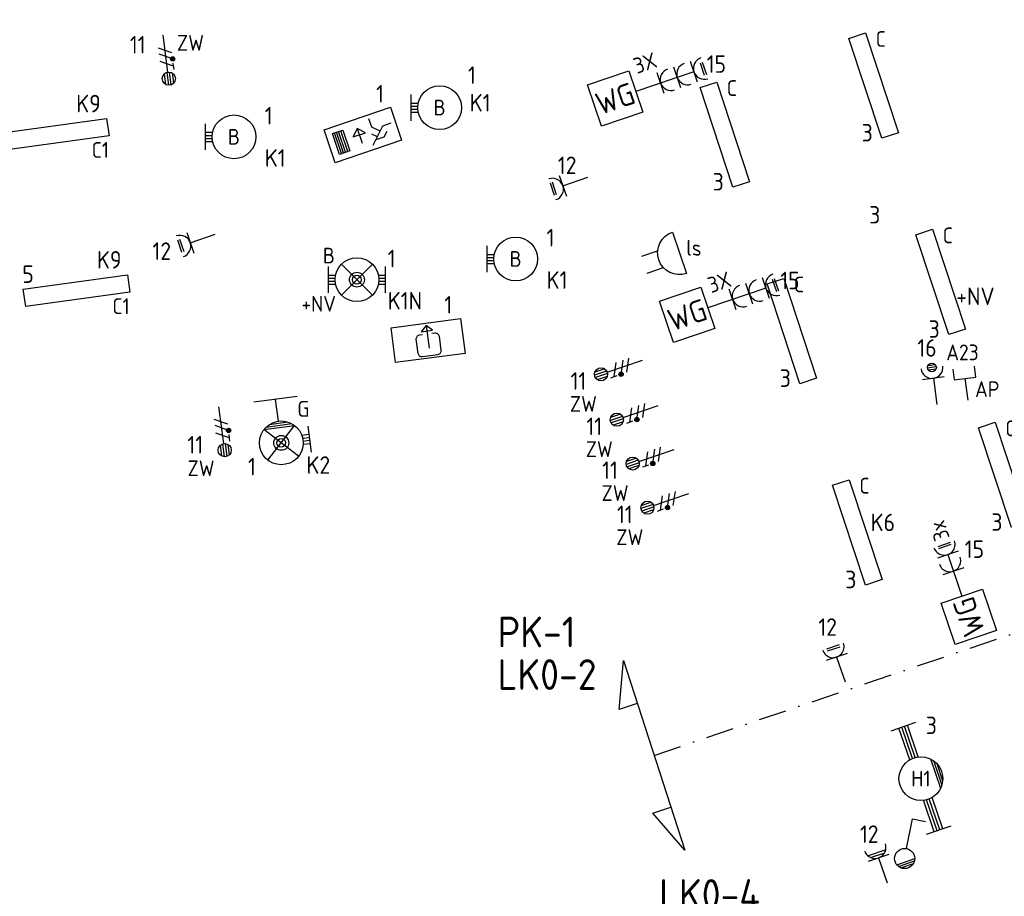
# Model space of a CAD drawing. Header units: millimetres. Extents: x 28812 to 120869, y 26747 to 104834.
# Tile 23 of 36: x 75397 to 86642, y 48712 to 58721. Entities that reach past the tile are written whole.
import ezdxf
from ezdxf.enums import TextEntityAlignment as Align

# ---------------------------------------------------------------- set-up
doc = ezdxf.new("R2010")
doc.units = ezdxf.units.MM
doc.header["$LTSCALE"] = 100
doc.linetypes.add('DASHDOT2', pattern=[12.7, 6.35, -3.175, 0, -3.175])
for name, color, linetype in [('EB61306-_ATTRIB', 2, 'Continuous'), ('EB62203-_ATTRIB', 2, 'Continuous'), ('EB62204-_ATTRIB', 2, 'Continuous'), ('EB63101-_ATTRIB', 2, 'Continuous'), ('EB63103-_ATTRIB', 2, 'Continuous'), ('EB63501-_ATTRIB', 2, 'Continuous'), ('EB6411--_ATTRIB', 2, 'Continuous'), ('EB6441--_ATTRIB', 2, 'Continuous'), ('EL61306-_ZUIL', 3, 'Continuous'), ('EL62203-_KRACHT-WCD230', 3, 'Continuous'), ('EL62204-_KRACHT-ASP230', 3, 'Continuous'), ('EL63101-_LICHT-ARM', 3, 'Continuous'), ('EL63102-_LICHT-SCH', 3, 'Continuous'), ('EL63103-_LICHT-WCD230V', 3, 'Continuous'), ('EL63106-_LICHT-WCDPLAF', 3, 'Continuous'), ('EL63202-_NOODVRL-TXT', 3, 'Continuous'), ('EL63501-_NOODVRL-ARM', 3, 'Continuous'), ('EL6411--_DEURBEL', 3, 'Continuous'), ('EL6441--_DATACOM', 3, 'Continuous')]:
    doc.layers.add(name, color=color, linetype=linetype)
doc.layers.add('GRENS', color=210, linetype='DASHDOT2', lineweight=30)
doc.styles.add('NORATT', font='iso.shx')
doc.styles.add('NORDIM', font='isocp.shx')

# ---------------------------------------------------------------- blocks, each defined once
blk = doc.blocks.new('ES3W1L')
for p, q in [((-0.75, 1.25), (0.75, 1.25)), ((1.25, 0), (-1.25, 0)), ((-0.75, 1), (0.75, 1)), ((0, 0), (0, -3))]:
    blk.add_line(p, q)
blk.add_arc((0, 1.25), 1.25, 180, 0)
at = {"style": 'NORATT'}
for tag, flags, p in [('VERMOGEN', 9, (-2.5, 3)), ('GROEP', 8, (0, 3)), ('SCHAK', 8, (2.5, 3)), ('GELIJK', 9, (5, 3)), ('KAST', 9, (7, 3)), ('TAL', 8, (2.5, 3))]:
    blk.add_attdef(tag, text='', height=1.8, rotation=90, dxfattribs=dict(at, flags=flags)).set_placement(p, align=Align.MIDDLE_CENTER)
at = {"style": 'NORATT', "flags": 8}
blk.add_attdef('DOEL', text='', height=1.8, rotation=90, dxfattribs=at).set_placement((-2.5, 3), align=Align.MIDDLE_LEFT)
at = {"style": 'NORATT', "flags": 9}
blk.add_attdef('M_CODE', text='', height=1.8, dxfattribs=at).set_placement((0, 0), align=Align.MIDDLE_CENTER)
blk = doc.blocks.new('ES3G10')
for p, q in [((-3.25, -1.5), (-3.25, 1.5)), ((-3.25, 0.52), (-2.44, 0.52)), ((-3.25, 0.17), (-2.49, 0.17)), ((-3.25, -0.17), (-2.49, -0.17)), ((-3.25, -0.52), (-2.44, -0.52))]:
    blk.add_line(p, q)
blk.add_circle((0, 0), 2.5)
at = {"style": 'NORATT', "flags": 9}
blk.add_attdef('GELIJK', text='', height=1.8, dxfattribs=at).set_placement((3.5, 5), align=Align.MIDDLE_CENTER)
at = {"color": 6, "style": 'NORATT'}
for tag, flags, p in [('SCHAK', 8, (3.5, 2.75)), ('A_CODE', 8, (0, 0)), ('GROEP', 8, (-3.5, -2.75)), ('KAST', 9, (3.5, -2.75))]:
    blk.add_attdef(tag, text='', height=1.8, dxfattribs=dict(at, flags=flags)).set_placement(p, align=Align.MIDDLE)
blk = doc.blocks.new('ES1Z0001')
at = {"color": 0}
blk.add_lwpolyline([(-2.5, -2.5), (2.5, -2.5), (2.5, 2.5), (-2.5, 2.5)], close=True, dxfattribs=at)
at = {"color": 0, "style": 'NORATT'}
for tag, flags, p in [('SCHAKW', 8, (3.5, 10)), ('GROEPW', 8, (3.5, 7.5)), ('DOELW', 9, (3.5, 5)), ('VERMOGENW', 9, (3.5, 2.5)), ('SCHAKX', 8, (3.5, 0)), ('GROEPX', 8, (3.5, -2.5)), ('DOELX', 9, (3.5, -5)), ('VERMOGENX', 9, (3.5, -7.5))]:
    blk.add_attdef(tag, text='', height=1.8, dxfattribs=dict(at, flags=flags)).set_placement(p, align=Align.MIDDLE_LEFT)
at = {"color": 0, "style": 'NORATT', "flags": 9}
for tag, p in [('TALW', (0, 4)), ('TALX', (0, -4))]:
    blk.add_attdef(tag, text='', height=1.8, dxfattribs=at).set_placement(p, align=Align.MIDDLE_CENTER)
at = {"color": 0, "style": 'NORATT'}
for tag, height, flags, p in [('CODE', 2.5, 8, (0, 0)), ('KAST', 1.8, 9, (0, -6))]:
    blk.add_attdef(tag, text='', height=height, dxfattribs=dict(at, flags=flags)).set_placement(p, align=Align.MIDDLE)
at = {"style": 'NORATT', "flags": 8}
blk.add_attdef('M_CODE', text='', height=1.8, dxfattribs=at).set_placement((0, 0), align=Align.MIDDLE_CENTER)
blk = doc.blocks.new('ES3W2L')
for p, q in [((-0.75, 3.25), (0.75, 3.25)), ((-0.75, 3), (0.75, 3)), ((1.25, 2), (-1.25, 2)), ((0, 2), (0, -3)), ((1.25, 0), (-1.25, 0))]:
    blk.add_line(p, q)
for centre in [(0, 3.25), (0, 1.25)]:
    blk.add_arc(centre, 1.25, 180, 0)
at = {"style": 'NORATT'}
for tag, flags, p in [('VERMOGEN', 9, (-2.5, 5)), ('GELIJKI', 9, (5, 5)), ('GELIJK', 9, (5, 5)), ('GROEP', 8, (0, 5)), ('SCHAK', 8, (2.5, 5)), ('KAST', 9, (7, 5)), ('TAL', 8, (2.5, 5))]:
    blk.add_attdef(tag, text='', height=1.8, rotation=90, dxfattribs=dict(at, flags=flags)).set_placement(p, align=Align.MIDDLE_CENTER)
for tag, height, flags, p in [('GROEPI', 1.8, 9, (0, 9.5)), ('CODE', 3.5, 8, (0, 4.5)), ('M_CODE', 1.8, 9, (0, 0)), ('VERMOGENI', 1.8, 9, (0, -9.5)), ('DOELI', 1.8, 9, (0, -11.5))]:
    blk.add_attdef(tag, text='', height=height, dxfattribs=dict(at, flags=flags)).set_placement(p, align=Align.MIDDLE_CENTER)
at = {"style": 'NORATT', "flags": 8}
blk.add_attdef('DOEL', text='', height=1.8, rotation=90, dxfattribs=at).set_placement((-2.5, 5), align=Align.MIDDLE_LEFT)
blk = doc.blocks.new('ES081010')
at = {"color": 0}
for p, q in [((-1, 0), (-1, -2)), ((1, -2), (1, 0))]:
    blk.add_line(p, q, dxfattribs=at)
blk.add_lwpolyline([(-2.5, 2.25), (2.5, 2.25, -1)], format="xyb", close=True, dxfattribs=at)
at = {"color": 0, "style": 'NORATT', "flags": 8}
for tag, p in [('NUMMER', (0, 6.75)), ('SCHAK', (0, 4))]:
    blk.add_attdef(tag, text='', height=1.8, dxfattribs=at).set_placement(p, align=Align.MIDDLE)
at = {"style": 'NORATT'}
for tag, flags, p in [('PANEEL', 9, (0, 3)), ('CODE', 9, (1, 3.5)), ('GRP', 8, (0, -5)), ('RUIMTE', 9, (0, -7.5))]:
    blk.add_attdef(tag, text='', height=1.8, dxfattribs=dict(at, flags=flags)).set_placement(p, align=Align.MIDDLE_LEFT)
at = {"style": 'NORATT', "flags": 8}
blk.add_attdef('M_CODE', text='', height=1.8, dxfattribs=at).set_placement((0, 0), align=Align.MIDDLE_CENTER)
blk = doc.blocks.new('ES3G11WW')
at = {"color": 0}
for p, q in [((-3.25, -1.5), (-3.25, 1.5)), ((-1.77, 1.77), (1.77, -1.77)), ((1.77, 1.77), (-1.77, -1.77)), ((-3.25, 0.52), (-2.44, 0.52)), ((-3.25, 0.17), (-2.49, 0.17)), ((-3.25, -0.17), (-2.49, -0.17)), ((-3.25, -0.52), (-2.44, -0.52)), ((1.77, -1.77), (-1.77, -1.77)), ((1.48, -2.02), (-1.48, -2.02)), ((1.05, -2.27), (-1.05, -2.27)), ((0, -2.5), (0, -5)), ((-2.5, -5), (2.5, -5))]:
    blk.add_line(p, q, dxfattribs=at)
blk.add_lwpolyline([(1.77, -1.77), (1.75, -1.75)], dxfattribs=at)
for radius in [2.5, 0.85, 0.5]:
    blk.add_circle((0, 0), radius, dxfattribs=at)
at = {"style": 'NORATT', "flags": 9}
blk.add_attdef('GELIJK', text='', height=1.8, dxfattribs=at).set_placement((3.5, 5), align=Align.MIDDLE_CENTER)
at = {"color": 0, "style": 'NORATT'}
for tag, flags, p in [('A_CODE', 8, (-3.5, 2.75)), ('SCHAK', 8, (3.5, 2.75)), ('GROEP', 8, (-3.5, -2.75)), ('KAST', 9, (3.5, -2.75))]:
    blk.add_attdef(tag, text='', height=1.8, dxfattribs=dict(at, flags=flags)).set_placement(p, align=Align.MIDDLE)
blk = doc.blocks.new('ES3N026')
for p, q in [((2.25, 1.25), (2.25, -1.25)), ((2.5, 1.25), (2.5, -1.25)), ((2.75, 1.25), (2.75, -1.25)), ((3, 1.25), (3, -1.25)), ((-1.5, 0.75), (-1, 0.25)), ((0.38, -0.88), (0.38, 0.87))]:
    blk.add_line(p, q)
for points in [[(4.01, 2.01), (4.01, -1.98), (-3.99, -1.98), (-3.99, 2.01)], [(3.25, -1.25), (2, -1.25), (2, 1.25), (3.25, 1.25)], [(0.38, -0.88), (1.12, -0.13), (-0.37, -0.13)]]:
    blk.add_lwpolyline(points, close=True)
for points in [[(-0.75, 1.5), (-2.5, -0.25), (-3.5, -0.25)], [(-1.25, 1), (-2.25, 1), (-2.75, 0.5)], [(-2, 0.25), (-1.25, -0.5), (-1.25, -1.5)]]:
    blk.add_lwpolyline(points)
at = {"style": 'NORATT'}
for tag, height, flags, p in [('GROEPI', 1.8, 9, (0, 9.5)), ('CODE', 3.5, 8, (0, 4.5)), ('A_CODE', 1.8, 8, (-3.5, 3.5)), ('NUMMER', 1.8, 8, (3.5, 3.5)), ('SCHAK', 1.8, 8, (3.5, 2.75)), ('M_CODE', 1.8, 9, (0, 0)), ('GROEP', 1.8, 8, (-3.5, -3.5)), ('KAST', 1.8, 9, (3.5, -3.5)), ('VERMOGEN', 1.8, 9, (0, -5.5)), ('DOEL', 1.8, 9, (0, -7.5)), ('VERMOGENI', 1.8, 9, (0, -9.5)), ('DOELI', 1.8, 9, (0, -11.5))]:
    blk.add_attdef(tag, text='', height=height, dxfattribs=dict(at, flags=flags)).set_placement(p, align=Align.MIDDLE_CENTER)
at = {"style": 'NORATT', "flags": 9}
for tag in ['GELIJKI', 'TAL']:
    blk.add_attdef(tag, text='', height=1.8, rotation=90, dxfattribs=at).set_placement((5, 3.76), align=Align.MIDDLE_CENTER)
blk = doc.blocks.new('ES3W3L')
at = {"color": 2}
for p, q in [((-0.75, 5.25), (0.75, 5.25)), ((-0.75, 5), (0.75, 5))]:
    blk.add_line(p, q, dxfattribs=at)
at = {"color": 0}
for p, q in [((1.25, 4), (-1.25, 4)), ((0, 4), (0, -3)), ((1.25, 2), (-1.25, 2)), ((1.25, 0), (-1.25, 0))]:
    blk.add_line(p, q, dxfattribs=at)
for centre in [(0, 5.25), (0, 3.25), (0, 1.25)]:
    blk.add_arc(centre, 1.25, 180, 0, dxfattribs=at)
at = {"style": 'NORATT'}
for tag, flags, p in [('VERMOGEN', 9, (-2.5, 7)), ('GROEP', 8, (0, 7)), ('SCHAK', 8, (2.5, 7)), ('GELIJK', 9, (5, 7)), ('TAL', 8, (2.5, 7)), ('KAST', 9, (7, 7))]:
    blk.add_attdef(tag, text='', height=1.8, rotation=90, dxfattribs=dict(at, flags=flags)).set_placement(p, align=Align.MIDDLE_CENTER)
at = {"style": 'NORATT', "flags": 8}
blk.add_attdef('DOEL', text='', height=1.8, rotation=90, dxfattribs=at).set_placement((-2.5, 7), align=Align.MIDDLE_LEFT)
at = {"style": 'NORATT', "flags": 9}
blk.add_attdef('M_CODE', text='', height=1.8, dxfattribs=at).set_placement((0, 0), align=Align.MIDDLE_CENTER)
blk = doc.blocks.new('ES3X5')
at = {"color": 0}
for p, q in [((-0.45, 1.4), (-0.45, 2.6)), ((-0.15, 1.27), (-0.15, 2.73)), ((0.15, 1.27), (0.15, 2.73)), ((0.45, 1.4), (0.45, 2.6)), ((0, 1.25), (0, -3))]:
    blk.add_line(p, q, dxfattribs=at)
at = {"color": 1}
for p, q in [((-0.88, -0.38), (-0.88, 0.01)), ((-0.78, -0.42), (-0.78, 0.06)), ((-0.73, 1.04), (-0.73, 0.3)), ((-0.73, 0.67), (0.73, -0.07)), ((-0.69, -0.42), (-0.69, 0.06)), ((-0.59, -0.38), (-0.59, 0.01)), ((-0.73, -0.18), (0.73, -0.92)), ((-0.73, -0.88), (0.73, -1.62))]:
    blk.add_line(p, q, dxfattribs=at)
at = {"color": 0}
blk.add_circle((0, 2), 0.75, dxfattribs=at)
at = {"color": 1}
blk.add_circle((-0.73, -0.18), 0.245, dxfattribs=at)
at = {"style": 'NORATT'}
for tag, flags, p in [('VERMOGEN', 9, (-2.5, 4.5)), ('GROEP', 8, (0, 4.5)), ('SCHAK', 8, (2.5, 4.5)), ('KAST', 9, (7, 4.5)), ('DOEL', 8, (-2.5, 1))]:
    blk.add_attdef(tag, text='', height=1.8, rotation=90, dxfattribs=dict(at, flags=flags)).set_placement(p, align=Align.MIDDLE_LEFT)
for tag, flags, p in [('GELIJK', 9, (5, 4.5)), ('TAL', 8, (2.5, 4.5))]:
    blk.add_attdef(tag, text='', height=1.8, rotation=90, dxfattribs=dict(at, flags=flags)).set_placement(p, align=Align.MIDDLE_CENTER)
at = {"style": 'NORATT', "flags": 9}
blk.add_attdef('M_CODE', text='', height=1.8, dxfattribs=at).set_placement((0, 0), align=Align.MIDDLE_CENTER)
blk = doc.blocks.new('EJ3T01')
at = {"color": 0}
for p, q in [((-3.25, -1.5), (-3.25, 1.5)), ((-1.77, 1.77), (1.77, -1.77)), ((1.77, 1.77), (-1.77, -1.77)), ((3.25, -1.5), (3.25, 1.5)), ((-3.25, 0.52), (-2.44, 0.52)), ((-3.25, 0.17), (-2.49, 0.17)), ((2.44, 0.52), (3.25, 0.52)), ((2.49, 0.17), (3.25, 0.17)), ((-3.25, -0.17), (-2.49, -0.17)), ((-3.25, -0.52), (-2.44, -0.52)), ((2.44, -0.52), (3.25, -0.52)), ((2.49, -0.17), (3.25, -0.17))]:
    blk.add_line(p, q, dxfattribs=at)
blk.add_lwpolyline([(1.77, -1.77), (1.75, -1.75)], dxfattribs=at)
for radius in [2.5, 0.85, 0.5]:
    blk.add_circle((0, 0), radius, dxfattribs=at)
at = {"style": 'NORATT', "flags": 9}
blk.add_attdef('GELIJK', text='', height=1.8, dxfattribs=at).set_placement((3.5, 5), align=Align.MIDDLE_CENTER)
at = {"color": 0, "style": 'NORATT'}
for tag, flags, p in [('A_CODE', 8, (-3.5, 2.75)), ('SCHAK', 8, (3.5, 2.75)), ('GROEP', 8, (-3.5, -2.75)), ('KAST', 9, (3.5, -2.75))]:
    blk.add_attdef(tag, text='', height=1.8, dxfattribs=dict(at, flags=flags)).set_placement(p, align=Align.MIDDLE)
blk = doc.blocks.new('ES3W1P')
at = {"color": 0}
for p, q in [((0.5, 1.25), (-0.5, 1.25)), ((0.43, 1.5), (-0.43, 1.5)), ((1.25, 0), (-1.25, 0)), ((0.43, 1), (-0.43, 1)), ((0, 0), (0, -3))]:
    blk.add_line(p, q, dxfattribs=at)
blk.add_circle((0, 1.25), 0.5, dxfattribs=at)
blk.add_arc((0, 1.25), 1.25, 180, 0, dxfattribs=at)
at = {"style": 'NORATT'}
for tag, flags, p in [('VERMOGEN', 9, (-2.5, 3.5)), ('GROEP', 8, (0, 3.5)), ('SCHAK', 8, (2.5, 3.5)), ('GELIJK', 9, (5, 3.5)), ('KAST', 9, (7, 3.5)), ('TAL', 8, (2.5, 3.5))]:
    blk.add_attdef(tag, text='', height=1.8, rotation=90, dxfattribs=dict(at, flags=flags)).set_placement(p, align=Align.MIDDLE_CENTER)
at = {"style": 'NORATT', "flags": 8}
blk.add_attdef('DOEL', text='', height=1.8, rotation=90, dxfattribs=at).set_placement((-2.5, 3.5), align=Align.MIDDLE_LEFT)
at = {"style": 'NORATT', "flags": 9}
blk.add_attdef('M_CODE', text='', height=1.8, dxfattribs=at).set_placement((0, 0), align=Align.MIDDLE_CENTER)
blk = doc.blocks.new('ES111351')
blk.add_line((0, -0.5), (0, -3))
blk.add_lwpolyline([(-1.25, 0.75), (-1.25, -0.5), (1.25, -0.5), (1.25, 0.75)])
at = {"style": 'NORATT', "flags": 8}
blk.add_attdef('NUMMER', text='', height=1.8, rotation=90, dxfattribs=at).set_placement((0, 2.5), align=Align.MIDDLE_LEFT)
at = {"style": 'NORATT'}
for tag, flags, p in [('PANEEL', 9, (0, 3)), ('CODE', 9, (1, 3.5)), ('GRP', 8, (0, -5)), ('RUIMTE', 9, (0, -7.5))]:
    blk.add_attdef(tag, text='', height=1.8, dxfattribs=dict(at, flags=flags)).set_placement(p, align=Align.MIDDLE_LEFT)
at = {"style": 'NORATT', "flags": 8}
blk.add_attdef('M_CODE', text='', height=1.8, dxfattribs=at).set_placement((0, 0), align=Align.MIDDLE_CENTER)
blk = doc.blocks.new('EJ3P21')
at = {"color": 0}
blk.add_lwpolyline([(-6, -1), (-6, 1), (6, 1), (6, -1)], close=True, dxfattribs=at)
at = {"style": 'NORATT'}
for tag, height, flags, p in [('GROEPI', 1.8, 9, (0, 9.5)), ('CODE', 3.5, 8, (0, 4.5)), ('GELIJK', 1.8, 9, (3.5, 5)), ('M_CODE', 1.8, 9, (0, 0)), ('VERMOGEN', 1.8, 9, (0, -5.5)), ('DOEL', 1.8, 9, (0, -7.5)), ('VERMOGENI', 1.8, 9, (0, -9.5)), ('DOELI', 1.8, 9, (0, -11.5))]:
    blk.add_attdef(tag, text='', height=height, dxfattribs=dict(at, flags=flags)).set_placement(p, align=Align.MIDDLE_CENTER)
at = {"style": 'NORATT', "flags": 9}
for tag in ['GELIJKI', 'TAL']:
    blk.add_attdef(tag, text='', height=1.8, rotation=90, dxfattribs=at).set_placement((5, 2.75), align=Align.MIDDLE_CENTER)
at = {"style": 'NORATT'}
for tag, flags, p in [('SCHAK', 8, (3.5, 2.8)), ('A_CODE', 8, (0, 0)), ('GROEP', 8, (-3.5, -2.8)), ('KAST', 9, (3.5, -2.8))]:
    blk.add_attdef(tag, text='', height=1.8, dxfattribs=dict(at, flags=flags)).set_placement(p, align=Align.MIDDLE)
blk = doc.blocks.new('ES3N046')
blk.add_line((0, -1.75), (0, 0.875))
for points in [[(4, -2), (-4, -2), (-4, 2), (4, 2)], [(0, -1.75), (0.65625, -1.09375), (-0.65625, -1.09375)]]:
    blk.add_lwpolyline(points, close=True)
blk.add_lwpolyline([(-0.546875, -0.765625), (-0.875, -0.765625, -0.4142135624), (-1.3125, -0.328125), (-1.3125, 1.3125, -0.4142135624), (-0.875, 1.75), (0.875, 1.75, -0.4142135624), (1.3125, 1.3125), (1.3125, -0.328125, -0.4142135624), (0.875, -0.765625), (0.546875, -0.765625, -0.4142135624)], format="xyb")
at = {"style": 'NORATT'}
for tag, flags, p in [('A_CODE', 8, (-3.5, 3.5)), ('NUMMER', 8, (3.5, 3.5)), ('SCHAK', 8, (3.5, 2.75)), ('GROEP', 8, (-3.5, -3.5)), ('KAST', 9, (3.5, -3.5))]:
    blk.add_attdef(tag, text='', height=1.8, dxfattribs=dict(at, flags=flags)).set_placement(p, align=Align.MIDDLE_CENTER)
blk = doc.blocks.new('EJ3T20W')
at = {"color": 0}
for p, q in [((-6.25, -1.5), (-6.25, 1.5)), ((6.25, -1.5), (6.25, 1.5)), ((-6.25, 0.52), (-2.44, 0.52)), ((-6.25, 0.17), (-2.49, 0.17)), ((2.44, 0.52), (6.25, 0.52)), ((2.49, 0.17), (6.25, 0.17)), ((-6.25, -0.17), (-2.49, -0.17)), ((-6.25, -0.52), (-2.44, -0.52)), ((2.44, -0.52), (6.25, -0.52)), ((2.49, -0.17), (6.25, -0.17)), ((1.77, -1.77), (-1.77, -1.77)), ((1.48, -2.02), (-1.48, -2.02)), ((1.05, -2.27), (-1.05, -2.27))]:
    blk.add_line(p, q, dxfattribs=at)
blk.add_circle((0, 0), 2.5, dxfattribs=at)
at = {"style": 'NORATT', "flags": 9}
blk.add_attdef('GELIJK', text='', height=1.8, dxfattribs=at).set_placement((3.5, 5), align=Align.MIDDLE_CENTER)
at = {"color": 0, "style": 'NORATT'}
for tag, flags, p in [('SCHAK', 8, (3.5, 2.75)), ('A_CODE', 8, (0, 0)), ('GROEP', 8, (-3.5, -2.75)), ('KAST', 9, (3.5, -2.75))]:
    blk.add_attdef(tag, text='', height=1.8, dxfattribs=dict(at, flags=flags)).set_placement(p, align=Align.MIDDLE)
blk = doc.blocks.new('ES3S1W')
at = {"color": 0}
for p, q in [((-1.09, -0.38), (1.09, -0.38)), ((-0.97, -0.62), (0.97, -0.62)), ((-0.75, -0.88), (0.75, -0.88))]:
    blk.add_line(p, q, dxfattribs=at)
blk.add_lwpolyline([(0.58, 1), (2.31, 4), (3.61, 3.25)])
blk.add_circle((0, 0), 1.15)
at = {"style": 'NORATT'}
for tag, flags, p in [('SCHAK', 8, (3, 5.5)), ('KAST', 9, (-3, 0.5)), ('M_CODE', 9, (0, 0)), ('DOEL', 9, (-3, -2)), ('GROEP', 9, (-3, -4.5))]:
    blk.add_attdef(tag, text='', height=1.8, dxfattribs=dict(at, flags=flags)).set_placement(p, align=Align.MIDDLE_CENTER)
blk = doc.blocks.new('ES3W1W')
at = {"color": 0}
for p, q in [((1.25, 0), (-1.25, 0)), ((1.07, 0.6), (-1.07, 0.6)), ((0.81, 0.3), (-0.81, 0.3)), ((0, 0), (0, -3))]:
    blk.add_line(p, q, dxfattribs=at)
blk.add_arc((0, 1.25), 1.25, 180, 0, dxfattribs=at)
at = {"color": 0, "style": 'NORATT'}
for tag, flags, p in [('VERMOGEN', 9, (-2.5, 2.5)), ('GROEP', 8, (0, 3)), ('KAST', 9, (2.5, 2.5))]:
    blk.add_attdef(tag, text='', height=1.8, rotation=90, dxfattribs=dict(at, flags=flags)).set_placement(p, align=Align.MIDDLE)
at = {"style": 'NORATT', "flags": 9}
blk.add_attdef('GELIJK', text='', height=1.8, rotation=90, dxfattribs=at).set_placement((5, 3), align=Align.MIDDLE_CENTER)
at = {"color": 0, "style": 'NORATT', "width": 0.7, "flags": 8}
for tag, p in [('SCHAK', (2.5, 2.62)), ('TAL', (1.5, -1.5))]:
    blk.add_attdef(tag, text='', height=1.8, rotation=90, dxfattribs=at).set_placement(p, align=Align.MIDDLE)
blk.add_attdef('DOEL', text='', height=1.8, rotation=90, dxfattribs=at).set_placement((-2.5, -2.25), align=Align.MIDDLE_LEFT)
at = {"style": 'NORATT', "flags": 9}
blk.add_attdef('M_CODE', text='', height=1.8, dxfattribs=at).set_placement((0, 0), align=Align.MIDDLE_CENTER)

msp = doc.modelspace()

# ---------------------------------------------------------------- linework, layer by layer
at = {"layer": 'GRENS', "ltscale": 0.5, "elevation": -16800}
msp.add_lwpolyline([(82643, 50321), (88698, 52376), (89495, 50026), (93057, 51234), (91876, 54713), (95420, 55916), (94022, 60035), (99134, 60708), (99079, 61120), (108677, 62384)], dxfattribs=at)
at = {"layer": 'GRENS', "linetype": 'Continuous', "ltscale": 0.1, "elevation": -16800}
msp.add_lwpolyline([(82449, 50912), (82243, 50846), (82292, 51404), (82995, 49237), (82628, 49661), (82834, 49728)], dxfattribs=at)
msp.add_lwpolyline([(82449, 50912), (82243, 50846), (82292, 51404), (82995, 49237), (82628, 49661), (82834, 49728)], dxfattribs=at)

# ---------------------------------------------------------------- block references
at = {"layer": 'EL61306-_ZUIL'}
ref = msp.add_blockref('ES1Z0001', (82197, 57820), dxfattribs=dict(at, xscale=-100.0000000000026, yscale=99.99999999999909, zscale=100, rotation=18.70000000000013))
ref.add_attrib('CODE', 'WG', dxfattribs={"layer": 'EB61306-_ATTRIB', "color": 2, "height": 250, "rotation": 18.7, "style": 'NORATT', "flags": 8}).set_placement((82197, 57820), align=Align.MIDDLE)
ref = msp.add_blockref('ES1Z0001', (83020, 55351), dxfattribs=dict(at, xscale=-100.0000000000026, yscale=100, zscale=100, rotation=18.70000000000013))
ref.add_attrib('CODE', 'WG', dxfattribs={"layer": 'EB61306-_ATTRIB', "color": 2, "height": 250, "rotation": 18.7, "style": 'NORATT', "flags": 8}).set_placement((83020, 55351), align=Align.MIDDLE)
ref = msp.add_blockref('ES1Z0001', (86237, 51903), dxfattribs=dict(at, xscale=-100.0000000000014, yscale=100, zscale=100, rotation=108.6999999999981))
ref.add_attrib('CODE', 'WG', dxfattribs={"layer": 'EB61306-_ATTRIB', "color": 2, "height": 250, "rotation": 108.7, "style": 'NORATT', "flags": 8}).set_placement((86237, 51903), align=Align.MIDDLE)
at = {"layer": 'EL62203-_KRACHT-WCD230'}
ref = msp.add_blockref('ES3W2L', (86060, 52424), dxfattribs=dict(at, xscale=100.0000000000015, yscale=100.0000000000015, zscale=100.0000000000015, rotation=18.69999999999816))
ref.add_attrib('DOEL', '3x', dxfattribs={"layer": 'EB62203-_ATTRIB', "color": 1, "height": 180, "rotation": 108.7, "style": 'NORATT', "flags": 8}).set_placement((85936, 52778), align=Align.MIDDLE_LEFT)
at = {"layer": 'EL62204-_KRACHT-ASP230'}
ref = msp.add_blockref('ES3X5', (77074, 58246, -16800), dxfattribs=dict(at, xscale=100.0000000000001, yscale=100.0000000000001, zscale=100.0000000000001, rotation=187.499999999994))
ref.add_attrib('DOEL', 'ZW', dxfattribs={"layer": 'EB62204-_ATTRIB', "color": 1, "height": 180, "style": 'NORATT', "flags": 8}).set_placement((77193, 58456, -16800), align=Align.MIDDLE_LEFT)
ref = msp.add_blockref('ES3X5', (82225, 54736, -16800), dxfattribs=dict(at, xscale=99.99999999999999, yscale=99.99999999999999, zscale=99.99999999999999, rotation=108.7500000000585))
ref.add_attrib('DOEL', 'ZW', dxfattribs={"layer": 'EB62204-_ATTRIB', "color": 1, "height": 180, "style": 'NORATT', "flags": 8}).set_placement((81989, 54334, -16800), align=Align.MIDDLE_RIGHT)
ref = msp.add_blockref('ES3X5', (82406, 54218, -16800), dxfattribs=dict(at, xscale=99.99999999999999, yscale=99.99999999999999, zscale=99.99999999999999, rotation=108.7500000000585))
ref.add_attrib('DOEL', 'ZW', dxfattribs={"layer": 'EB62204-_ATTRIB', "color": 1, "height": 180, "style": 'NORATT', "flags": 8}).set_placement((82170, 53817, -16800), align=Align.MIDDLE_RIGHT)
ref = msp.add_blockref('ES3X5', (77712, 54004, -16800), dxfattribs=dict(at, xscale=99.99999999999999, yscale=99.99999999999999, zscale=99.99999999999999, rotation=187.499999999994))
ref.add_attrib('DOEL', 'ZW', dxfattribs={"layer": 'EB62204-_ATTRIB', "color": 1, "height": 180, "style": 'NORATT', "flags": 8}).set_placement((77314, 53599, -16800), align=Align.MIDDLE_LEFT)
ref = msp.add_blockref('ES3X5', (82587, 53717, -16800), dxfattribs=dict(at, xscale=99.99999999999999, yscale=99.99999999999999, zscale=99.99999999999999, rotation=108.7500000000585))
ref.add_attrib('DOEL', 'ZW', dxfattribs={"layer": 'EB62204-_ATTRIB', "color": 1, "height": 180, "style": 'NORATT', "flags": 8}).set_placement((82351, 53316, -16800), align=Align.MIDDLE_RIGHT)
ref = msp.add_blockref('ES3X5', (82755, 53213, -16800), dxfattribs=dict(at, xscale=99.99999999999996, yscale=99.99999999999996, zscale=99.99999999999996, rotation=108.7500000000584))
ref.add_attrib('DOEL', 'ZW', dxfattribs={"layer": 'EB62204-_ATTRIB', "color": 1, "height": 180, "style": 'NORATT', "flags": 8}).set_placement((82519, 52812, -16800), align=Align.MIDDLE_RIGHT)
at = {"layer": 'EL63101-_LICHT-ARM'}
ref = msp.add_blockref('EJ3P21', (85150, 57968), dxfattribs=dict(at, xscale=100.0000000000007, yscale=100.0000000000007, zscale=100.0000000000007, rotation=288.2348265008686))
ref.add_attrib('A_CODE', 'C', dxfattribs={"layer": 'EB63101-_ATTRIB', "color": 1, "height": 180, "style": 'NORATT', "flags": 8}).set_placement((85231, 58501), align=Align.MIDDLE)
ref = msp.add_blockref('EJ3P21', (83450, 57408), dxfattribs=dict(at, xscale=100.0000000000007, yscale=100.0000000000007, zscale=100.0000000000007, rotation=288.2348265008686))
ref.add_attrib('A_CODE', 'C', dxfattribs={"layer": 'EB63101-_ATTRIB', "color": 1, "height": 180, "style": 'NORATT', "flags": 8}).set_placement((83531, 57940), align=Align.MIDDLE)
ref = msp.add_blockref('ES3G10', (80193, 57717, -14400), dxfattribs=dict(at, xscale=100, yscale=100, zscale=100))
ref.add_attrib('A_CODE', 'B', dxfattribs={"layer": 'EB63101-_ATTRIB', "color": 1, "height": 180, "style": 'NORATT', "flags": 8}).set_placement((80193, 57717, -14400), align=Align.MIDDLE)
ref = msp.add_blockref('EJ3P21', (75809, 57411), dxfattribs=dict(at, xscale=100.000000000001, yscale=100.000000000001, zscale=100.000000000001, rotation=187.8036389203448))
ref.add_attrib('A_CODE', 'C1', dxfattribs={"layer": 'EB63101-_ATTRIB', "color": 1, "height": 180, "style": 'NORATT', "flags": 8}).set_placement((76318, 57234), align=Align.MIDDLE)
ref = msp.add_blockref('ES3G10', (77844, 57383, -14400), dxfattribs=dict(at, xscale=100, yscale=100, zscale=100))
ref.add_attrib('A_CODE', 'B', dxfattribs={"layer": 'EB63101-_ATTRIB', "color": 1, "height": 180, "style": 'NORATT', "flags": 8}).set_placement((77844, 57383, -14400), align=Align.MIDDLE)
ref = msp.add_blockref('EJ3P21', (85916, 55726), dxfattribs=dict(at, xscale=100.0000000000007, yscale=100.0000000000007, zscale=100.0000000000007, rotation=288.2348265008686))
ref.add_attrib('A_CODE', 'C', dxfattribs={"layer": 'EB63101-_ATTRIB', "color": 1, "height": 180, "style": 'NORATT', "flags": 8}).set_placement((85997, 56258), align=Align.MIDDLE)
ref = msp.add_blockref('ES3G10', (81061, 55989, -14400), dxfattribs=dict(at, xscale=100, yscale=100, zscale=100))
ref.add_attrib('A_CODE', 'B', dxfattribs={"layer": 'EB63101-_ATTRIB', "color": 1, "height": 180, "style": 'NORATT', "flags": 8}).set_placement((81061, 55989, -14400), align=Align.MIDDLE)
ref = msp.add_blockref('EJ3P21', (76046, 55626), dxfattribs=dict(at, xscale=100.000000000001, yscale=100.000000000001, zscale=100.000000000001, rotation=187.8036389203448))
ref.add_attrib('A_CODE', 'C1', dxfattribs={"layer": 'EB63101-_ATTRIB', "color": 1, "height": 180, "style": 'NORATT', "flags": 8}).set_placement((76554, 55450), align=Align.MIDDLE)
ref = msp.add_blockref('EJ3P21', (84215, 55166), dxfattribs=dict(at, xscale=100.0000000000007, yscale=100.0000000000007, zscale=100.0000000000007, rotation=288.2348265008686))
ref.add_attrib('A_CODE', 'C', dxfattribs={"layer": 'EB63101-_ATTRIB', "color": 1, "height": 180, "style": 'NORATT', "flags": 8}).set_placement((84297, 55698), align=Align.MIDDLE)
ref = msp.add_blockref('EJ3P21', (86631, 53523), dxfattribs=dict(at, xscale=100.0000000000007, yscale=100.0000000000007, zscale=100.0000000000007, rotation=288.2348265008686))
ref.add_attrib('A_CODE', 'C', dxfattribs={"layer": 'EB63101-_ATTRIB', "color": 1, "height": 180, "style": 'NORATT', "flags": 8}).set_placement((86713, 54055), align=Align.MIDDLE)
ref = msp.add_blockref('EJ3P21', (84963, 52867), dxfattribs=dict(at, xscale=100.0000000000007, yscale=100.0000000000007, zscale=100.0000000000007, rotation=288.2348265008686))
ref.add_attrib('A_CODE', 'C', dxfattribs={"layer": 'EB63101-_ATTRIB', "color": 1, "height": 180, "style": 'NORATT', "flags": 8}).set_placement((85045, 53400), align=Align.MIDDLE)
ref = msp.add_blockref('EJ3T20W', (85689, 50056, -14200), dxfattribs=dict(at, xscale=99.9999999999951, yscale=99.9999999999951, zscale=99.9999999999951, rotation=108.7999999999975))
ref.add_attrib('A_CODE', 'H1', dxfattribs={"layer": 'EB63101-_ATTRIB', "color": 1, "height": 180, "style": 'NORATT', "flags": 8}).set_placement((85689, 50056, -14200), align=Align.MIDDLE)
at = {"layer": 'EL63102-_LICHT-SCH', "xscale": 99.99999999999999, "yscale": 99.99999999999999, "zscale": 99.99999999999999, "rotation": 18.75000000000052}
msp.add_blockref('ES3S1W', (85504, 49144, -15600), dxfattribs=at)
at = {"layer": 'EL63103-_LICHT-WCD230V'}
ref = msp.add_blockref('ES3W3L', (82718, 57997), dxfattribs=dict(at, xscale=100, yscale=100, zscale=100, rotation=288.6999999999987))
ref.add_attrib('DOEL', '3X', dxfattribs={"layer": 'EB63103-_ATTRIB', "color": 1, "height": 180, "rotation": 18.7, "style": 'NORATT', "flags": 8}).set_placement((82416, 58185), align=Align.MIDDLE_LEFT)
for name, p, xscale, yscale, zscale, rotation in [('ES3W1L', (81600, 56825, -15750), 99.99999999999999, 99.99999999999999, 99.99999999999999, 108.7499999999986), ('ES3W1L', (77344, 56174), 100.0000000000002, 100.0000000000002, 100.0000000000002, 108.7499507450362), ('ES3W1L', (84727, 51443), 99.99999999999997, 99.99999999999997, 99.99999999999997, 18.75000000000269), ('ES3W1W', (85206, 49151, -15600), 100, 100, 100, 18.75000000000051)]:
    msp.add_blockref(name, p, dxfattribs=dict(at, xscale=xscale, yscale=yscale, zscale=zscale, rotation=rotation))
ref = msp.add_blockref('ES3W3L', (83541, 55527), dxfattribs=dict(at, xscale=100, yscale=100, zscale=100, rotation=288.6999999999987))
ref.add_attrib('DOEL', '3X', dxfattribs={"layer": 'EB63103-_ATTRIB', "color": 1, "height": 180, "rotation": 18.7, "style": 'NORATT', "flags": 8}).set_placement((83265, 55682), align=Align.MIDDLE_LEFT)
at = {"layer": 'EL63106-_LICHT-WCDPLAF', "xscale": 100.0000000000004, "yscale": 100.0000000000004, "zscale": 100.0000000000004, "rotation": 7.526730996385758}
msp.add_blockref('ES3W1P', (85832, 54626, -16800), dxfattribs=at)
at = {"layer": 'EL63202-_NOODVRL-TXT'}
for name, p, xscale, yscale, zscale, rotation in [('ES3N026', (79316, 57406, -14200), 100.0000000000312, 100.0000000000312, 100.0000000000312, 198.7499999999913), ('ES3N046', (80061, 55057, -14200), 100, 100, 100, 187.4999999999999)]:
    msp.add_blockref(name, p, dxfattribs=dict(at, xscale=xscale, yscale=yscale, zscale=zscale, rotation=rotation))
at = {"layer": 'EL63501-_NOODVRL-ARM'}
ref = msp.add_blockref('EJ3T01', (79248, 55752, -14400), dxfattribs=dict(at, xscale=100, yscale=100, zscale=100))
ref.add_attrib('A_CODE', 'B', dxfattribs={"layer": '0', "color": 1, "height": 180, "style": 'NORATT', "flags": 8}).set_placement((78928, 56027, -14400), align=Align.MIDDLE)
ref.add_attrib('GROEP', '+NV', dxfattribs={"layer": '0', "color": 1, "height": 180, "style": 'NORATT', "flags": 8}).set_placement((78812, 55477, -14400), align=Align.MIDDLE)
ref = msp.add_blockref('ES3G11WW', (78384, 53889, -14400), dxfattribs=dict(at, xscale=100.0000000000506, yscale=100.0000000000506, zscale=100.0000000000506, rotation=187.4999999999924))
ref.add_attrib('A_CODE', 'G', dxfattribs={"layer": 'EB63501-_ATTRIB', "color": 1, "height": 180, "style": 'NORATT', "flags": 8}).set_placement((78636, 54277, -14400), align=Align.MIDDLE)
at = {"layer": 'EL6411--_DEURBEL'}
ref = msp.add_blockref('ES081010', (82719, 55987), dxfattribs=dict(at, xscale=100, yscale=100, zscale=100, rotation=288.7502524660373))
ref.add_attrib('SCHAK', 'ls', dxfattribs={"layer": 'EB6411--_ATTRIB', "color": 1, "height": 180, "style": 'NORATT', "flags": 8}).set_placement((83097, 56116), align=Align.MIDDLE)
at = {"layer": 'EL6441--_DATACOM'}
ref = msp.add_blockref('ES111351', (86186, 54673, -16800), dxfattribs=dict(at, xscale=100.0000000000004, yscale=100.0000000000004, zscale=100.0000000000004, rotation=7.526730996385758))
ref.add_attrib('CODE', 'AP', dxfattribs={"layer": 'EB6441--_ATTRIB', "color": 1, "height": 180, "style": 'NORATT', "flags": 8}).set_placement((86308, 54503, -16800), align=Align.MIDDLE_LEFT)
ref.add_attrib('NUMMER', 'A23', dxfattribs={"layer": 'EB6441--_ATTRIB', "color": 1, "height": 180, "style": 'NORATT', "flags": 8}).set_placement((86349, 54922, -16800), align=Align.MIDDLE_RIGHT)

# ---------------------------------------------------------------- texts
at = {"layer": 'EL63101-_LICHT-ARM', "color": 1, "style": 'NORDIM'}
for s, p in [('1', (80516, 57988, -16800)), ('1', (79468, 57775, -16800)), ('K9', (76042, 57663, -5200)), ('K1', (80536, 57672, -16800)), ('1', (78196, 57525, -16800)), ('3', (85013, 57330, -4800)), ('K1', (78196, 57042, -16800)), ('3', (83312, 56770, -4800)), ('3', (85099, 56393, -4800)), ('1', (81414, 56132, -16800)), ('K9', (76279, 55879, -5200)), ('1', (79600, 55894, -16800)), ('5', (75427, 55715, -4800)), ('K1', (81414, 55648, -16800)), ('K1N', (79600, 55411, -16800)), ('1', (80247, 55365, -16800)), ('+NV', (86093, 55463, -33600)), ('3', (85778, 55088, -4800)), ('3', (84078, 54528, -4800)), ('1', (78004, 53518, -16800)), ('K2', (78672, 53536, -16800)), ('K6', (85115, 52881, -5200)), ('3', (86494, 52885, -4800)), ('3', (84826, 52229, -4800)), ('3', (85746, 50564, -31000))]:
    msp.add_text(s, height=200, dxfattribs=at).set_placement(p)
at = {"layer": 'EL63103-_LICHT-WCD230V', "color": 7, "style": 'NORDIM'}
for s, p in [('11', (76655, 58335, -33400)), ('15', (83243, 58114, -33400)), ('12', (81543, 56958, -33400)), ('12', (76913, 55978, -33400)), ('15', (84083, 55643, -33400)), ('16', (85649, 54873, -33600)), ('11', (81688, 54496, -33400)), ('11', (81869, 53978, -33400)), ('11', (77312, 53768, -33400)), ('11', (82049, 53477, -33400)), ('11', (82218, 52973, -33400)), ('15', (86190, 52575, -33400)), ('12', (84518, 51686, -33400)), ('12', (84993, 49322, -33400))]:
    msp.add_text(s, height=200, dxfattribs=at).set_placement(p)
at = {"layer": 'GRENS', "style": 'NORATT'}
for s, p in [('PK-1', (80855, 51555, -16800)), ('LK0-2', (80855, 51069, -16800)), ('LK0-4', (82700, 48558, -16800))]:
    msp.add_text(s, height=350, dxfattribs=at).set_placement(p)

doc.saveas('drawing.dxf')
